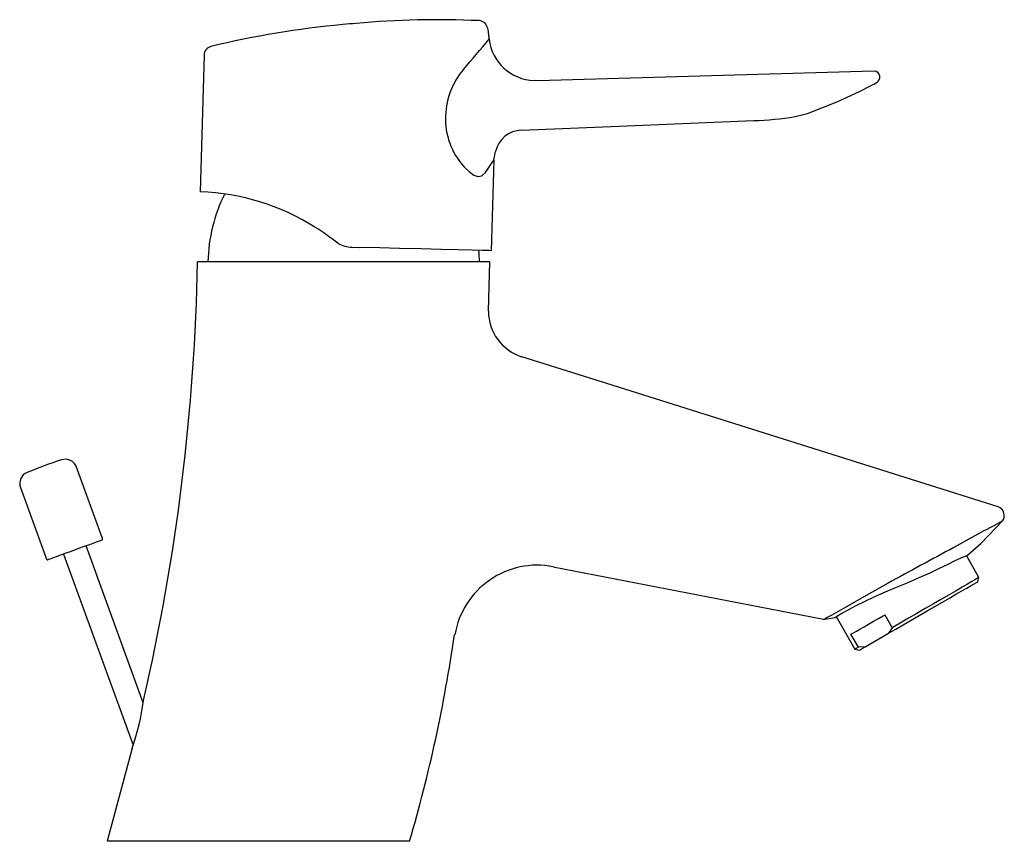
# Model space of a CAD drawing. Header units: millimetres. Extents: x 3901.634 to 3901.799, y 1748.522 to 1748.66.
import ezdxf

# ---------------------------------------------------------------- set-up
doc = ezdxf.new("R2010")
doc.units = ezdxf.units.MM
doc.layers.add('SANINDUSA', color=3, linetype='Continuous')

msp = doc.modelspace()

# ---------------------------------------------------------------- linework, layer by layer
at = {"layer": 'SANINDUSA'}
for p, q in [((3901.664800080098, 1748.653755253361), (3901.664150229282, 1748.630821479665)), ((3901.777009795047, 1748.651062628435), (3901.72071379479, 1748.649407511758)), ((3901.720714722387, 1748.64940754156), (3901.720089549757, 1748.649504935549)), ((3901.765912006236, 1748.643963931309), (3901.770964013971, 1748.645978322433)), ((3901.763813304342, 1748.643457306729), (3901.765912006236, 1748.643963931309)), ((3901.709268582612, 1748.634165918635), (3901.708716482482, 1748.634673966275)), ((3901.713319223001, 1748.636145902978), (3901.712889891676, 1748.620994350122)), ((3901.689572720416, 1748.621567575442), (3901.690850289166, 1748.62153585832)), ((3901.712682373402, 1748.61911087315), (3901.663701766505, 1748.61911087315)), ((3901.712452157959, 1748.610864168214), (3901.712682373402, 1748.61911087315)), ((3901.647785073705, 1748.572781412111), (3901.643426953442, 1748.584755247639)), ((3901.634030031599, 1748.581335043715), (3901.638388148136, 1748.569361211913)), ((3901.654590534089, 1748.54531215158), (3901.645034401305, 1748.571567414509)), ((3901.641275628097, 1748.570199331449), (3901.652930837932, 1748.538176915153)), ((3901.794624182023, 1748.566271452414), (3901.792508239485, 1748.569936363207)), ((3901.723290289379, 1748.56807914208), (3901.768273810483, 1748.559335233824)), ((3901.794441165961, 1748.565588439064), (3901.794624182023, 1748.566271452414)), ((3901.76877725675, 1748.559323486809), (3901.770471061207, 1748.55960587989)), ((3901.770684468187, 1748.559736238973), (3901.773839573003, 1748.554271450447)), ((3901.778833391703, 1748.560041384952), (3901.780083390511, 1748.557876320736)), ((3901.780083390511, 1748.557876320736), (3901.779483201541, 1748.556952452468)), ((3901.774427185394, 1748.554610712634), (3901.773177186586, 1748.55677577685)), ((3901.775527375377, 1748.554668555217), (3901.779483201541, 1748.556952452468)), ((3901.773839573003, 1748.554271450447), (3901.774522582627, 1748.55408843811)), ((3901.775527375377, 1748.554668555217), (3901.774427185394, 1748.554610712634)), ((3901.652771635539, 1748.537710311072), (3901.648566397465, 1748.522136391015)), ((3901.699228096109, 1748.522110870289), (3901.648637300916, 1748.522110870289))]:
    msp.add_line(p, q, dxfattribs=at)
at = {"layer": 'SANINDUSA', "flags": 128}
for points in [[(3901.770964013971, 1748.645978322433), (3901.772428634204, 1748.646624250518), (3901.774714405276, 1748.647703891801), (3901.77622217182, 1748.648458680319), (3901.777102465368, 1748.648929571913), (3901.777557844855, 1748.649214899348), (3901.777725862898, 1748.649379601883), (3901.777877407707, 1748.649607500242), (3901.777942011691, 1748.649752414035), (3901.777993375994, 1748.649919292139), (3901.778025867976, 1748.65010654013), (3901.778029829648, 1748.650208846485)], [(3901.717989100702, 1748.641163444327), (3901.734317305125, 1748.641835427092), (3901.756885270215, 1748.642764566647)], [(3901.713319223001, 1748.636145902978), (3901.713643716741, 1748.63761455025)], [(3901.711961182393, 1748.634107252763), (3901.712943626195, 1748.635615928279), (3901.713319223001, 1748.636145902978)], [(3901.709268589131, 1748.634165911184), (3901.709975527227, 1748.633636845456), (3901.710680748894, 1748.633388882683), (3901.711356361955, 1748.633509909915), (3901.711961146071, 1748.634107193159)], [(3901.712889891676, 1748.620994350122), (3901.712498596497, 1748.62100304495), (3901.711427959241, 1748.621028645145), (3901.709699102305, 1748.621070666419), (3901.70736998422, 1748.621127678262), (3901.704497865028, 1748.621198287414), (3901.701171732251, 1748.621280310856), (3901.69753721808, 1748.621370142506), (3901.69425208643, 1748.621451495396), (3901.69085131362, 1748.621535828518)], [(3901.79781626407, 1748.578092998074), (3901.760799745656, 1748.589757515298), (3901.731193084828, 1748.599087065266), (3901.718047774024, 1748.603229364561)], [(3901.792707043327, 1748.570017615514), (3901.79494996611, 1748.571979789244), (3901.798649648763, 1748.575855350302)], [(3901.647665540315, 1748.572525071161), (3901.647662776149, 1748.572524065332), (3901.647531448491, 1748.572476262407), (3901.647208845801, 1748.572358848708), (3901.646709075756, 1748.572176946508), (3901.646053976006, 1748.571938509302), (3901.645272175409, 1748.571653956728), (3901.64439784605, 1748.571335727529), (3901.643469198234, 1748.57099772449), (3901.642526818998, 1748.570654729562), (3901.641611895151, 1748.570321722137), (3901.64076441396, 1748.570013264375), (3901.64002141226, 1748.569742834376), (3901.639415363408, 1748.569522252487), (3901.638972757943, 1748.569361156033), (3901.638712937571, 1748.569266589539), (3901.638644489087, 1748.569241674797)], [(3901.770471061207, 1748.55960587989), (3901.770614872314, 1748.559694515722), (3901.771062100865, 1748.55996262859), (3901.771781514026, 1748.560376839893), (3901.772800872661, 1748.560936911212), (3901.774038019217, 1748.56158261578), (3901.775536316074, 1748.562322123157), (3901.777164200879, 1748.56307948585), (3901.77897707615, 1748.563875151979), (3901.780827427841, 1748.56465102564), (3901.782751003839, 1748.565450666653), (3901.78461380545, 1748.566251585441), (3901.786425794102, 1748.567074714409), (3901.788013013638, 1748.56783146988), (3901.789456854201, 1748.568534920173), (3901.790644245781, 1748.569106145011), (3901.791615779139, 1748.569553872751), (3901.792288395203, 1748.569846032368), (3901.79267115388, 1748.570003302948), (3901.792707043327, 1748.570017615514)], [(3901.779411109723, 1748.56533263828), (3901.775723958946, 1748.563247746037), (3901.772406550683, 1748.561372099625), (3901.771007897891, 1748.560581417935), (3901.76987245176, 1748.559939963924), (3901.769192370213, 1748.559556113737), (3901.76882659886, 1748.559349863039), (3901.768780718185, 1748.559323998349)], [(3901.779483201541, 1748.556952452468), (3901.780680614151, 1748.55764377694), (3901.781946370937, 1748.558374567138), (3901.783257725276, 1748.559131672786), (3901.784591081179, 1748.559901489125), (3901.785922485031, 1748.560670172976), (3901.787227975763, 1748.561423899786), (3901.788484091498, 1748.562149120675), (3901.789668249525, 1748.562832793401), (3901.790759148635, 1748.563462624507), (3901.791737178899, 1748.564027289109), (3901.792584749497, 1748.564516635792), (3901.793286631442, 1748.56492186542), (3901.79383018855, 1748.565235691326), (3901.794205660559, 1748.565452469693), (3901.794406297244, 1748.56556830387), (3901.794441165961, 1748.565588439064)], [(3901.794624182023, 1748.566271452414), (3901.794597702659, 1748.566256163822), (3901.794400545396, 1748.566142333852), (3901.794014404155, 1748.565919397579), (3901.793446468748, 1748.565591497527), (3901.792707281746, 1748.565164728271), (3901.791810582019, 1748.564647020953), (3901.790773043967, 1748.564047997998), (3901.789613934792, 1748.563378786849), (3901.788354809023, 1748.562651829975), (3901.787019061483, 1748.561880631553), (3901.785631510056, 1748.561079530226), (3901.784217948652, 1748.560263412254), (3901.782804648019, 1748.559447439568), (3901.781417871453, 1748.558646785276), (3901.780083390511, 1748.557876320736)], [(3901.773177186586, 1748.55677577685), (3901.773582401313, 1748.557009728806), (3901.774086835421, 1748.557300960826), (3901.774685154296, 1748.55764640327), (3901.775371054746, 1748.558042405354), (3901.776137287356, 1748.558484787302), (3901.776975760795, 1748.558968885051), (3901.777877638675, 1748.559489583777), (3901.778833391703, 1748.560041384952)], [(3901.774427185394, 1748.554610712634), (3901.774049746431, 1748.554392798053), (3901.773861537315, 1748.554284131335), (3901.773839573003, 1748.554271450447)], [(3901.774522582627, 1748.55408843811), (3901.774535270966, 1748.554095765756), (3901.774691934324, 1748.554186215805), (3901.77502463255, 1748.554378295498), (3901.775527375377, 1748.554668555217)]]:
    msp.add_lwpolyline(points, dxfattribs=at)
at = {"layer": 'SANINDUSA'}
for centre, radius, start, end in [((3901.703915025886, 1748.508598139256), 0.151064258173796, 87.36625330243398, 95.18362303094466), ((3901.710809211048, 1748.658003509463), 0.001499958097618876, 8.248459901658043, 87.35642325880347), ((3901.701709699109, 1748.508401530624), 0.1510608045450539, 95.18362282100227, 103.7050925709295), ((3901.743987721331, 1748.054656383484), 0.6067710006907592, 95.07938601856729, 95.28845492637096), ((3901.391057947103, 1748.926304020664), 0.4197794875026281, 319.0795732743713, 319.98268465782), ((3901.720289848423, 1748.657300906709), 0.007798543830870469, 186.7980026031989, 268.5282469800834), ((3901.666299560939, 1748.653709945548), 0.001500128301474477, 103.681113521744, 178.3757274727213), ((3901.718009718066, 1748.643108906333), 0.01276862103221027, 139.8395988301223, 180.6202012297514), ((3901.777040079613, 1748.650062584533), 0.001000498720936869, 8.406140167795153, 91.69914799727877), ((3901.717031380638, 1748.643031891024), 0.01178959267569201, 180.3512154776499, 225.1369609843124), ((3901.755462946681, 1748.691978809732), 0.0492347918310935, 271.6554243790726, 279.7647247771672), ((3901.718077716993, 1748.636620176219), 0.004544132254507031, 91.11741056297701, 167.3599155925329), ((3901.663082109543, 1748.593032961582), 0.03780361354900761, 57.5828034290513, 88.35224768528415), ((3901.692573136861, 1748.618504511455), 0.02712977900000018, 153.6738752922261, 178.7193152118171), ((3901.655704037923, 1748.581467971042), 0.05152164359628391, 52.26340223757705, 57.55103952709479), ((3901.689696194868, 1748.626563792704), 0.004997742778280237, 240.5232158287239, 268.5843039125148), ((3901.683827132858, 1748.618504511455), 0.02712977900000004, 1.280684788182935, 5.416981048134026), ((3901.30906748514, 1748.625598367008), 0.3546936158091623, 346.9756682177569, 358.9527121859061), ((3901.720452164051, 1748.610859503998), 0.008000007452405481, 179.9665950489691, 252.5094513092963), ((3901.665386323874, 1748.509803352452), 0.08000000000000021, 107.7957725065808, 112.2042275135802), ((3901.641547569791, 1748.584071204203), 0.002000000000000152, 20.00000000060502, 107.7957725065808), ((3901.635909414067, 1748.582019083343), 0.002000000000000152, 112.2042275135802, 200.000000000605), ((3901.797365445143, 1748.576662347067), 0.00150000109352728, 319.2099430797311, 72.50951176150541), ((3901.943989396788, 1748.297963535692), 0.3135197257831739, 117.6486459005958, 119.3298299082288), ((3901.647597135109, 1748.572713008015), 0.0001999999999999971, 290.000000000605, 20.00000000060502), ((3902.403256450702, 1747.426930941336), 1.29812997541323, 118.1703616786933, 118.7227881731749), ((3901.63857608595, 1748.569429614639), 0.0001999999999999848, 200.000000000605, 290.000000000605), ((3901.720618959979, 1748.554336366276), 0.01399999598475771, 78.99998235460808, 170.3092469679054), ((3901.768560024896, 1748.560807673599), 0.001500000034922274, 259.0000002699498, 278.4604871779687), ((3901.459362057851, 1748.592365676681), 0.2499429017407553, 343.6751225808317, 351.7970739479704), ((3901.61590001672, 1748.55055113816), 0.03904360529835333, 340.7989316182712, 352.8077321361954)]:
    msp.add_arc(centre, radius, start, end, dxfattribs=at)
msp.add_open_spline([(3901.712293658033, 1748.658218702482), (3901.712342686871, 1748.657875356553), (3901.712430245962, 1748.657262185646), (3901.712510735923, 1748.656648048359), (3901.712546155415, 1748.656377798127)], degree=3, knots=[0, 0, 0, 0, 0.559951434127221, 0.9999999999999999, 0.9999999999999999, 0.9999999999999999, 0.9999999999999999], dxfattribs=at)

doc.saveas('drawing.dxf')
